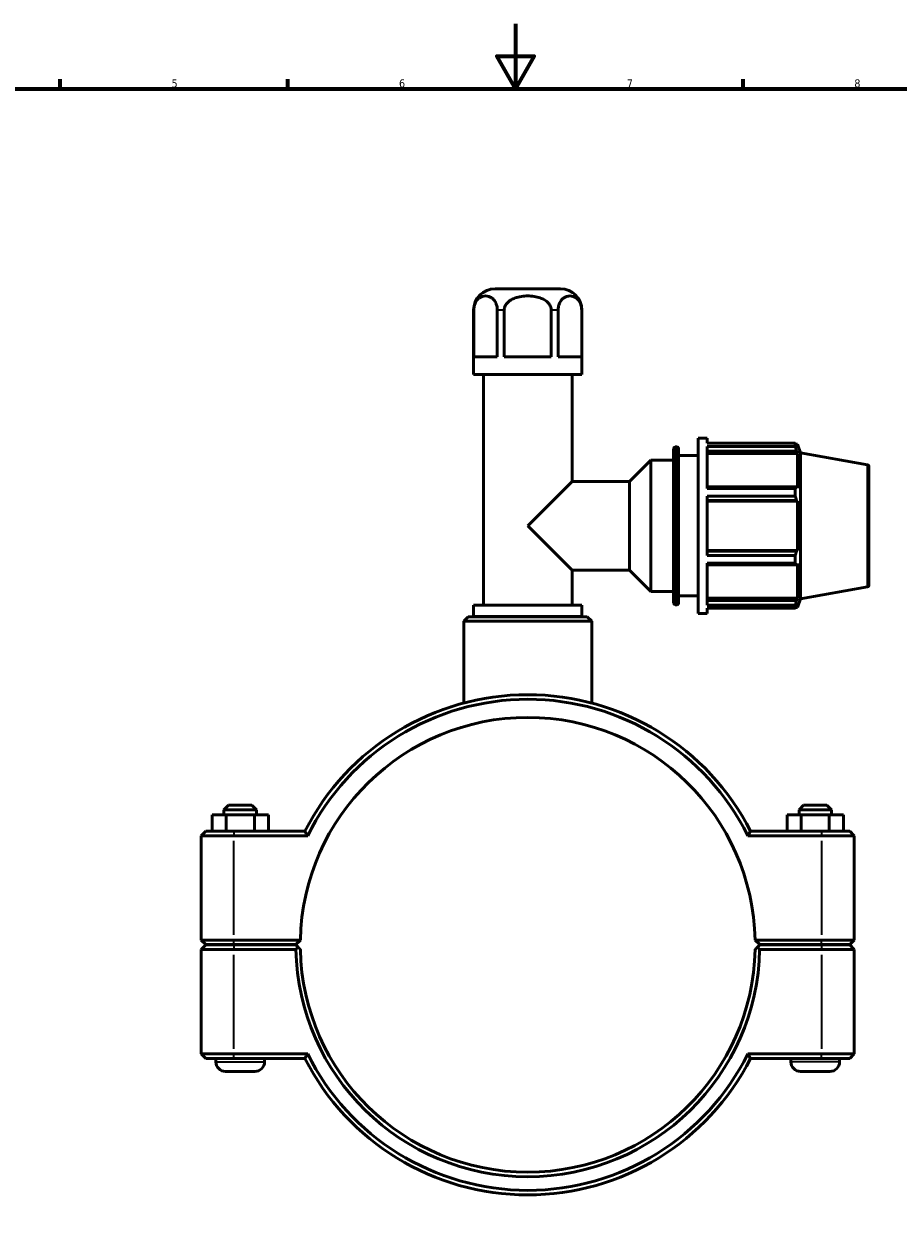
# Model space of a CAD drawing. Header units: millimetres. Extents: x 0 to 904, y -35 to 1297.
# Tile 3 of 7: x 269 to 538, y 228 to 594. Entities that reach past the tile are written whole.
import ezdxf

# ---------------------------------------------------------------- set-up
doc = ezdxf.new("R2010")
doc.units = ezdxf.units.MM
for name, color, linetype, lineweight in [('Border (ISO)', 7, 'Continuous', 70), ('Visible (ISO)', 7, 'Continuous', 50), ('Visible Narrow (ISO)', 7, 'Continuous', 35)]:
    doc.layers.add(name, color=color, linetype=linetype, lineweight=lineweight)
doc.styles.add('Note Text (ISO)', font='tahoma.ttf')

# ---------------------------------------------------------------- blocks, each defined once
blk = doc.blocks.new('Borders Default Border')
at = {"layer": 'Border (ISO)'}
for p, q in [((280.33, 574), (280.33, 576.9)), ((350.42, 574), (350.42, 576.9)), ((490.58, 574), (490.58, 576.9))]:
    blk.add_line(p, q, dxfattribs=at)
at = {"layer": 'Border (ISO)', "flags": 128}
for points in [[(420.5, 594), (420.5, 574), (414.73, 584), (426.27, 584), (420.5, 574)], [(20, 20), (20, 574), (821, 574), (821, 20), (20, 20)]]:
    blk.add_lwpolyline(points, dxfattribs=at)
at = {"layer": 'Border (ISO)', "color": 232, "true_color": 0xca0064, "char_height": 2.5, "attachment_point": 7, "style": 'Note Text (ISO)'}
for s, insert in [('5', (314.64, 574.35)), ('6', (384.66, 574.35)), ('7', (454.77, 574.4)), ('8', (524.81, 574.34))]:
    blk.add_mtext(s, dxfattribs=dict(at, insert=insert))

msp = doc.modelspace()

# ---------------------------------------------------------------- linework, layer by layer
at = {"layer": 'Visible (ISO)'}
for p, q in [((434.3413, 512.4274), (414.2212, 512.4274)), ((407.6212, 486.0274), (407.6212, 505.8274)), ((407.666, 491.4274), (407.666, 505.8274)), ((414.9157, 505.8274), (414.9157, 491.4274)), ((417.0316, 491.4274), (417.0316, 505.8274)), ((431.5309, 505.8274), (431.5309, 491.4274)), ((433.6468, 491.4274), (433.6468, 505.8274)), ((440.8964, 505.8274), (440.8964, 491.4274)), ((440.9413, 486.0274), (440.9413, 505.8274)), ((407.666, 491.4274), (414.9157, 491.4274)), ((417.0316, 491.4274), (431.5309, 491.4274)), ((433.6468, 491.4274), (440.8964, 491.4274)), ((440.9413, 486.0274), (407.6212, 486.0274)), ((410.6503, 415.0274), (410.6503, 486.0274)), ((437.9122, 453.0583), (437.9122, 486.0274)), ((476.7812, 412.4274), (476.7812, 466.4274)), ((476.7812, 466.4274), (479.4812, 466.4274)), ((479.4812, 464.8324), (479.4812, 466.4274)), ((479.4812, 464.8324), (506.6262, 464.8324)), ((506.6262, 463.8561), (506.6262, 464.8324)), ((469.1812, 415.6274), (469.1812, 463.2274)), ((469.6812, 463.7274), (470.1812, 463.7274)), ((470.6812, 463.2274), (470.6812, 415.6274)), ((479.4812, 450.9268), (479.4812, 463.8561)), ((506.6262, 463.8561), (479.4812, 463.8561)), ((479.4812, 462.4187), (507.0193, 462.4187)), ((479.4812, 461.7002), (507.3141, 461.7002)), ((506.7975, 464.5374), (507.3141, 464.5374)), ((507.3141, 463.3752), (507.0193, 464.1477)), ((507.0193, 462.4187), (507.3141, 461.7002)), ((507.3141, 463.3752), (507.3141, 464.5374)), ((508.2812, 461.8802), (507.3141, 464.5374)), ((507.3141, 451.0219), (507.3141, 461.7002)), ((508.2812, 416.9745), (508.2812, 461.8802)), ((528.868, 458.2502), (508.2812, 461.8802)), ((455.5622, 453.0583), (462.1812, 459.6774)), ((462.1812, 419.1774), (462.1812, 459.6774)), ((462.1812, 459.6774), (469.1812, 459.6774)), ((470.6812, 461.0274), (476.7812, 461.0274)), ((529.2812, 457.7578), (529.2812, 421.0969)), ((424.2812, 439.4274), (437.9122, 453.0583)), ((437.9122, 453.0583), (455.5622, 453.0583)), ((455.5622, 425.7964), (455.5622, 453.0583)), ((507.0193, 451.3959), (479.4812, 451.3959)), ((479.4812, 450.9268), (506.6262, 450.9268)), ((506.6262, 448.5697), (506.6262, 450.9268)), ((507.3141, 451.0219), (507.0193, 451.3959)), ((479.4812, 430.285), (479.4812, 448.5697)), ((506.6262, 448.5697), (479.4812, 448.5697)), ((479.4812, 447.2217), (507.0193, 447.2217)), ((479.4812, 446.9781), (507.3141, 446.9781)), ((507.0193, 447.2217), (507.3141, 446.9781)), ((507.3141, 431.8766), (507.3141, 446.9781)), ((437.9122, 425.7964), (424.2812, 439.4274)), ((479.4812, 431.8766), (507.3141, 431.8766)), ((507.3141, 431.8766), (507.0193, 431.6331)), ((507.0193, 431.6331), (479.4812, 431.6331)), ((479.4812, 430.285), (506.6262, 430.285)), ((506.6262, 427.9279), (506.6262, 430.285)), ((437.9122, 415.0274), (437.9122, 425.7964)), ((437.9122, 425.7964), (455.5622, 425.7964)), ((455.5622, 425.7964), (462.1812, 419.1774)), ((479.4812, 414.9986), (479.4812, 427.9279)), ((506.6262, 427.9279), (479.4812, 427.9279)), ((479.4812, 427.4588), (507.0193, 427.4588)), ((507.0193, 427.4588), (507.3141, 427.8329)), ((507.3141, 417.1545), (507.3141, 427.8329)), ((462.1812, 419.1774), (469.1812, 419.1774)), ((470.6812, 417.8274), (476.7812, 417.8274)), ((479.4812, 417.1545), (507.3141, 417.1545)), ((507.3141, 417.1545), (507.0193, 416.4361)), ((528.868, 420.6045), (508.2812, 416.9745)), ((440.9413, 415.0274), (407.6212, 415.0274)), ((407.6212, 411.5274), (407.6212, 415.0274)), ((440.9413, 411.5274), (440.9413, 415.0274)), ((469.6812, 415.1274), (470.1812, 415.1274)), ((507.0193, 416.4361), (479.4812, 416.4361)), ((479.4812, 414.9986), (506.6262, 414.9986)), ((479.4812, 412.4274), (479.4812, 414.0223)), ((506.6262, 414.0223), (479.4812, 414.0223)), ((506.6262, 414.0223), (506.6262, 414.9986)), ((506.7975, 414.3174), (507.3141, 414.3174)), ((507.0193, 414.707), (507.3141, 415.4795)), ((508.2812, 416.9745), (507.3141, 414.3174)), ((507.3141, 414.3174), (507.3141, 415.4795)), ((405.9921, 411.4274), (404.5921, 410.0274)), ((443.9704, 410.0274), (404.5921, 410.0274)), ((404.5921, 384.8675), (404.5921, 410.0274)), ((405.9921, 411.4274), (442.5704, 411.4274)), ((440.9413, 411.5274), (407.6212, 411.5274)), ((409.1357, 411.4274), (409.1357, 411.5274)), ((439.4267, 411.4274), (439.4267, 411.5274)), ((442.5704, 411.4274), (443.9704, 410.0274)), ((443.9704, 384.8675), (443.9704, 410.0274)), ((476.7812, 412.4274), (479.4812, 412.4274)), ((332.1812, 353.4274), (330.7812, 352.0274)), ((340.7812, 352.0274), (330.7812, 352.0274)), ((330.7812, 350.4274), (330.7812, 352.0274)), ((332.1812, 353.4274), (339.3812, 353.4274)), ((339.3812, 353.4274), (340.7812, 352.0274)), ((340.7812, 350.4274), (340.7812, 352.0274)), ((509.1812, 353.4274), (507.7812, 352.0274)), ((507.7812, 352.0274), (517.7812, 352.0274)), ((507.7812, 352.0274), (507.7812, 350.4274)), ((516.3812, 353.4274), (509.1812, 353.4274)), ((516.3812, 353.4274), (517.7812, 352.0274)), ((517.7812, 352.0274), (517.7812, 350.4274)), ((327.1211, 350.4274), (331.4913, 350.4274)), ((327.1211, 345.4274), (327.1211, 350.4274)), ((331.4913, 350.4274), (340.1515, 350.4274)), ((331.4913, 345.4274), (331.4913, 350.4274)), ((340.1515, 350.4274), (344.4413, 350.4274)), ((340.1515, 345.4274), (340.1515, 350.4274)), ((344.4413, 345.4274), (344.4413, 350.4274)), ((508.411, 350.4274), (504.1211, 350.4274)), ((504.1211, 345.4274), (504.1211, 350.4274)), ((508.411, 345.4274), (508.411, 350.4274)), ((517.0711, 350.4274), (508.411, 350.4274)), ((517.0711, 345.4274), (517.0711, 350.4274)), ((521.4413, 350.4274), (517.0711, 350.4274)), ((521.4413, 345.4274), (521.4413, 350.4274)), ((325.1812, 345.4274), (323.7812, 344.0274)), ((333.8312, 344.0274), (323.7812, 344.0274)), ((323.7812, 344.0274), (323.7812, 311.8774)), ((325.1812, 345.4274), (333.8312, 345.4274)), ((355.6955, 345.4274), (333.8312, 345.4274)), ((333.8312, 344.0274), (356.5583, 344.0274)), ((492.0042, 344.0274), (514.7312, 344.0274)), ((514.7312, 345.4274), (492.8669, 345.4274)), ((514.7312, 345.4274), (523.3812, 345.4274)), ((524.7812, 344.0274), (514.7312, 344.0274)), ((523.3812, 345.4274), (524.7812, 344.0274)), ((524.7812, 311.8774), (524.7812, 344.0274)), ((325.1812, 310.4774), (323.7812, 311.8774)), ((323.7812, 311.8774), (333.8312, 311.8774)), ((354.2962, 311.8774), (333.8312, 311.8774)), ((352.8812, 310.4774), (354.2962, 311.8773)), ((514.7312, 311.8774), (494.2662, 311.8774)), ((494.2662, 311.8773), (495.6812, 310.4774)), ((514.7312, 311.8774), (524.7812, 311.8774)), ((523.3812, 310.4774), (524.7812, 311.8774)), ((325.1812, 310.3774), (323.7812, 308.9774)), ((333.8312, 308.9774), (323.7812, 308.9774)), ((323.7812, 308.9774), (323.7812, 276.8274)), ((333.8312, 310.4774), (325.1812, 310.4774)), ((325.1812, 310.3774), (333.8312, 310.3774)), ((328.2812, 310.3774), (328.2812, 310.4774)), ((333.8312, 310.4774), (352.8812, 310.4774)), ((352.8812, 310.3774), (333.8312, 310.3774)), ((333.8312, 308.9774), (352.8959, 308.9774)), ((343.2812, 310.3774), (343.2812, 310.4774)), ((353.587, 309.6792), (352.8812, 310.3774)), ((495.6812, 310.3774), (494.9755, 309.6792)), ((495.6665, 308.9774), (514.7312, 308.9774)), ((495.6812, 310.4774), (514.7312, 310.4774)), ((514.7312, 310.3774), (495.6812, 310.3774)), ((505.2812, 310.4774), (505.2812, 310.3774)), ((523.3812, 310.4774), (514.7312, 310.4774)), ((514.7312, 310.3774), (523.3812, 310.3774)), ((524.7812, 308.9774), (514.7312, 308.9774)), ((520.2812, 310.4774), (520.2812, 310.3774)), ((523.3812, 310.3774), (524.7812, 308.9774)), ((524.7812, 276.8274), (524.7812, 308.9774)), ((323.7812, 276.8274), (333.8312, 276.8274)), ((325.1812, 275.4274), (323.7812, 276.8274)), ((333.8312, 275.4274), (325.1812, 275.4274)), ((328.2812, 274.4274), (328.2812, 275.4274)), ((356.5583, 276.8274), (333.8312, 276.8274)), ((333.8312, 275.4274), (355.6955, 275.4274)), ((343.2812, 274.4274), (343.2812, 275.4274)), ((514.7312, 276.8274), (492.0042, 276.8274)), ((492.8669, 275.4274), (514.7312, 275.4274)), ((505.2812, 275.4274), (505.2812, 274.4274)), ((514.7312, 276.8274), (524.7812, 276.8274)), ((523.3812, 275.4274), (514.7312, 275.4274)), ((520.2812, 275.4274), (520.2812, 274.4274)), ((523.3812, 275.4274), (524.7812, 276.8274)), ((340.2812, 271.4274), (331.2812, 271.4274)), ((508.2812, 271.4274), (517.2812, 271.4274))]:
    msp.add_line(p, q, dxfattribs=at)
for centre, radius, start, end in [((414.2212, 505.8274), 6.6, 90, 180), ((434.3413, 505.8274), 6.6, 0, 90), ((469.6812, 463.2274), 0.5, 90, 180), ((470.1812, 463.2274), 0.5, 0, 90), ((528.7812, 457.7578), 0.5, 0, 80), ((528.7812, 421.0969), 0.5, 280, 0), ((469.6812, 415.6274), 0.5, 180, 270), ((470.1812, 415.6274), 0.5, 270, 0), ((424.2812, 310.4274), 77, 27.035692, 152.964308), ((424.2812, 310.4274), 75.6, 26.3878, 153.6122), ((424.2812, 310.4274), 70, 1.186926, 178.813074), ((424.2812, 310.4274), 70, 178.813074, 178.81314), ((424.2812, 310.4274), 70, 1.18686, 1.186926), ((424.2812, 310.4274), 71.4, 181.16365, 358.83635), ((424.2812, 310.4274), 70, 181.18686, 358.81314), ((424.2812, 310.4274), 77, 207.035692, 332.964308), ((424.2812, 310.4274), 75.6, 206.3878, 333.6122), ((331.2812, 274.4274), 3, 180, 270), ((340.2812, 274.4274), 3, 270, 0), ((508.2812, 274.4274), 3, 180, 270), ((517.2812, 274.4274), 3, 270, 0)]:
    msp.add_arc(centre, radius, start, end, dxfattribs=at)
for points in [[(407.666, 505.8274), (407.666, 506.1524), (407.7013, 506.5359), (407.8226, 507.2011), (407.9411, 507.5948), (408.2387, 508.3101), (408.4959, 508.7187), (408.9207, 509.2199), (409.1606, 509.4374), (409.6565, 509.7931), (409.9832, 509.9547), (410.6468, 510.1598), (410.9835, 510.2042), (411.5981, 510.2042), (411.9349, 510.1598), (412.5984, 509.9547), (412.9252, 509.7931), (413.4211, 509.4374), (413.661, 509.2199), (414.0858, 508.7187), (414.343, 508.3101), (414.6405, 507.5948), (414.7591, 507.2011), (414.8804, 506.5359), (414.9157, 506.1524), (414.9157, 505.8274)], [(417.0316, 505.8274), (417.0316, 506.1524), (417.1021, 506.5359), (417.3447, 507.2011), (417.5818, 507.5948), (418.1769, 508.3101), (418.6913, 508.7187), (419.5409, 509.2199), (420.0208, 509.4374), (421.0126, 509.7931), (421.666, 509.9547), (422.9931, 510.1598), (423.6666, 510.2042), (424.8958, 510.2042), (425.5693, 510.1598), (426.8964, 509.9547), (427.5499, 509.7931), (428.5417, 509.4374), (429.0215, 509.2199), (429.8712, 508.7187), (430.3855, 508.3101), (430.9806, 507.5948), (431.2177, 507.2011), (431.4603, 506.5359), (431.5309, 506.1524), (431.5309, 505.8274)], [(433.6468, 505.8274), (433.6468, 506.1524), (433.682, 506.5359), (433.8033, 507.2011), (433.9219, 507.5948), (434.2195, 508.3101), (434.4766, 508.7187), (434.9014, 509.2199), (435.1414, 509.4374), (435.6373, 509.7931), (435.964, 509.9547), (436.6275, 510.1598), (436.9643, 510.2042), (437.5789, 510.2042), (437.9157, 510.1598), (438.5792, 509.9547), (438.9059, 509.7931), (439.4018, 509.4374), (439.6418, 509.2199), (440.0666, 508.7187), (440.3237, 508.3101), (440.6213, 507.5948), (440.7399, 507.2011), (440.8612, 506.5359), (440.8964, 506.1524), (440.8964, 505.8274)]]:
    msp.add_open_spline(points, degree=3, knots=[0.87710477, 0.87710477, 0.87710477, 0.87710477, 0.97460142, 0.97460142, 1.08951286, 1.08951286, 1.2537303, 1.2537303, 1.38544937, 1.38544937, 1.56982946, 1.56982946, 1.75420955, 1.75420955, 1.93858964, 1.93858964, 2.12296973, 2.12296973, 2.25468879, 2.25468879, 2.41890624, 2.41890624, 2.53381768, 2.53381768, 2.63131432, 2.63131432, 2.63131432, 2.63131432], dxfattribs=at)
for points, weights in [([(506.6262, 464.8324), (506.8306, 464.4831), (507.0193, 464.1477)], [1, 1.00202122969, 1.00322691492]), ([(507.0193, 462.4187), (506.8306, 463.1227), (506.6262, 463.8561)], [1.00322691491, 1.00202122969, 1]), ([(506.6262, 450.9268), (506.8306, 451.1661), (507.0193, 451.3959)], [1, 1.00202122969, 1.00322691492]), ([(507.0193, 447.2217), (506.8306, 447.8819), (506.6262, 448.5697)], [1.00322691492, 1.00202122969, 1]), ([(506.6262, 430.285), (506.8306, 430.9728), (507.0193, 431.6331)], [1, 1.00202122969, 1.00322691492]), ([(507.0193, 427.4588), (506.8306, 427.6886), (506.6262, 427.9279)], [1.00322691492, 1.00202122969, 1]), ([(506.6262, 414.9986), (506.8306, 415.732), (507.0193, 416.4361)], [1, 1.00202122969, 1.00322691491]), ([(507.0193, 414.707), (506.8306, 414.3717), (506.6262, 414.0223)], [1.00322691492, 1.00202122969, 1]), ([(354.2962, 308.9775), (353.9434, 309.3266), (353.587, 309.6792)], [1.01164224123, 1.00874341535, 1.00580231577]), ([(494.9755, 309.6792), (494.6191, 309.3266), (494.2662, 308.9775)], [1.00580231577, 1.00874341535, 1.01164224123])]:
    msp.add_rational_spline(points, weights, degree=2, dxfattribs=at)
for points, degree in [([(356.5583, 344.0274), (356.2691, 344.4935), (355.9816, 344.9603), (355.6955, 345.4274)], 3), ([(492.0042, 344.0274), (492.2933, 344.4935), (492.5809, 344.9603), (492.8669, 345.4274)], 3), ([(352.8959, 308.9774), (353.2415, 309.33), (353.587, 309.6792)], 2), ([(494.9755, 309.6792), (495.321, 309.33), (495.6665, 308.9774)], 2), ([(356.5583, 276.8274), (356.2691, 276.3612), (355.9816, 275.8945), (355.6955, 275.4274)], 3), ([(492.0042, 276.8274), (492.2933, 276.3612), (492.5809, 275.8945), (492.8669, 275.4274)], 3)]:
    msp.add_open_spline(points, degree=degree, dxfattribs=at)
at = {"layer": 'Visible Narrow (ISO)'}
for p, q in [((407.6616, 505.8274), (407.6213, 505.8274)), ((416.9217, 505.8274), (415.017, 505.8274)), ((433.5454, 505.8274), (431.6408, 505.8274)), ((440.9412, 505.8274), (440.9008, 505.8274)), ((469.6812, 463.4282), (469.6812, 415.4265)), ((470.1812, 415.4265), (470.1812, 463.4282)), ((528.868, 420.8363), (528.868, 458.0185)), ((333.8312, 345.3574), (333.8312, 344.0974)), ((514.7312, 345.3574), (514.7312, 344.0974)), ((333.8312, 313.4849), (333.8312, 342.4199)), ((514.7312, 342.4199), (514.7312, 313.4849)), ((333.8312, 310.5474), (333.8312, 311.8074)), ((514.7312, 310.5474), (514.7312, 311.8074)), ((333.8312, 310.3074), (333.8312, 309.0474)), ((333.8312, 278.4349), (333.8312, 307.3699)), ((514.7312, 310.3074), (514.7312, 309.0474)), ((514.7312, 307.3699), (514.7312, 278.4349)), ((333.8312, 275.4974), (333.8312, 276.7574)), ((514.7312, 275.4974), (514.7312, 276.7574)), ((328.3736, 274.4274), (343.1889, 274.4274)), ((520.1889, 274.4274), (505.3736, 274.4274))]:
    msp.add_line(p, q, dxfattribs=at)

# ---------------------------------------------------------------- block references
msp.add_blockref('Borders Default Border', (0, 0))

doc.saveas('drawing.dxf')
